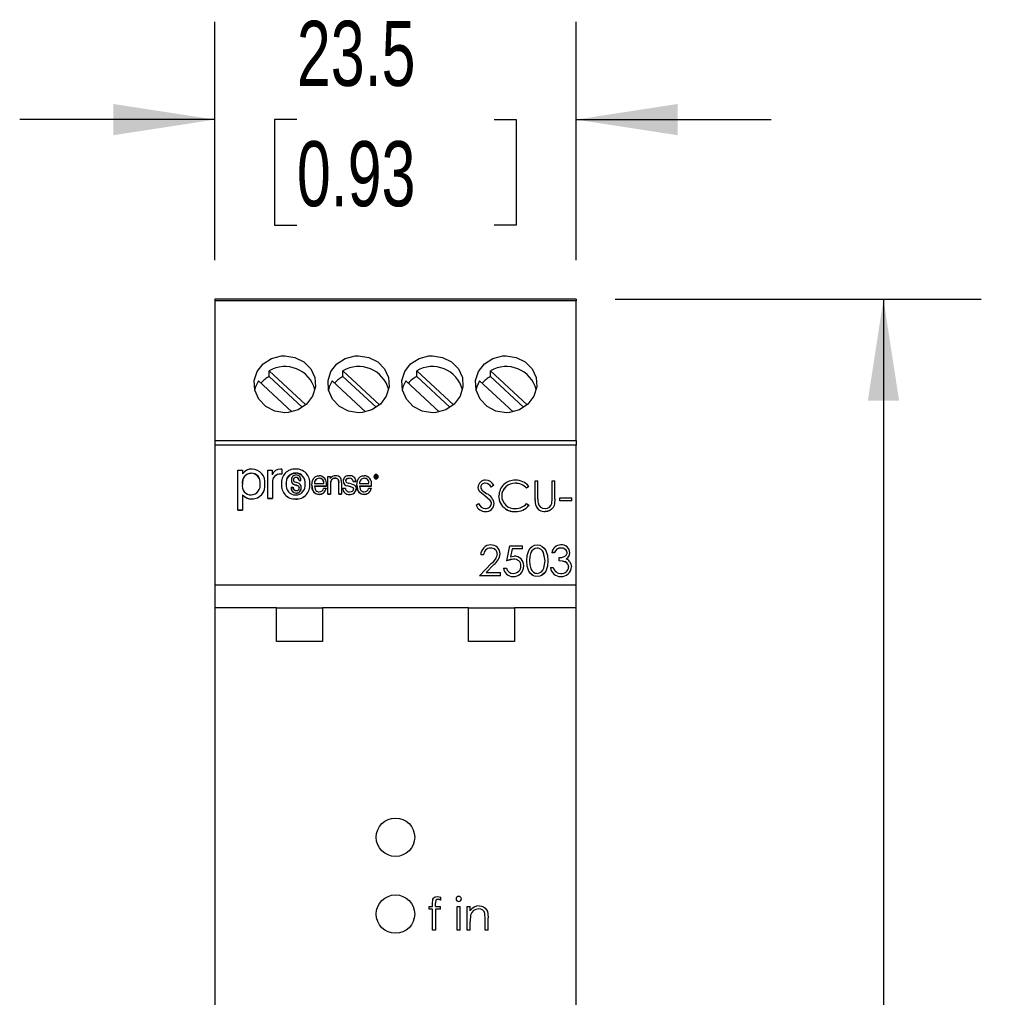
# Model space of a CAD drawing. Header units: millimetres. Extents: x 0 to 559, y 0 to 432.
# Tile 4 of 10: x 175 to 239, y 147 to 211. Entities that reach past the tile are written whole.
import ezdxf

# ---------------------------------------------------------------- set-up
doc = ezdxf.new("R2010")
doc.units = ezdxf.units.MM
doc.header["$LTSCALE"] = 2
doc.layers.add('DIMENSIONS', color=140, linetype='Continuous', lineweight=25)
doc.styles.add('SLDTEXTSTYLE0', font='TXT', dxfattribs={"width": 0.7})
doc.dimstyles.new('SLDDIMSTYLE0', dxfattribs={"dimtxt": 4.316016, "dimasz": 6.604, "dimexe": 0, "dimexo": 0.0625, "dimgap": 1.079004, "dimtad": 0, "dimtih": 1, "dimtoh": 1, "dimrnd": 1e-09, "dimzin": 12, "dimdsep": 46, "dimtxsty": 'SLDTEXTSTYLE0', "dimsah": 1, "dimcen": 0.09, "dimadec": 0, "dimazin": 3, "dimtfac": 1, "dimtmove": 0, "dimatfit": 0, "dimfxl": 1, "dimfrac": 2, "dimtolj": 1, "dimtzin": 12, "dimarcsym": 0})
doc.dimstyles.new('SLDDIMSTYLE1', dxfattribs={"dimtxt": 4.316016, "dimasz": 6.604, "dimexe": 0, "dimexo": 0.0625, "dimgap": 1.079004, "dimtad": 0, "dimtih": 1, "dimtoh": 1, "dimrnd": 1e-09, "dimzin": 4, "dimdsep": 46, "dimtxsty": 'SLDTEXTSTYLE0', "dimsah": 1, "dimcen": 0.09, "dimadec": 0, "dimazin": 1, "dimtfac": 1, "dimtofl": 0, "dimtmove": 0, "dimatfit": 3, "dimfxl": 1, "dimfrac": 2, "dimtolj": 1, "dimtzin": 12, "dimarcsym": 0})

# ---------------------------------------------------------------- blocks, each defined once
blk = doc.blocks.new('_D')
at = {"layer": 'DIMENSIONS', "transparency": 16777216}
for p, q in [((187.815, 195.075), (187.815, 210.564)), ((211.315, 195.075), (211.315, 210.564)), ((187.815, 204.214), (175.115, 204.214)), ((193.152, 204.214), (191.703, 204.214)), ((191.703, 204.214), (191.703, 197.355)), ((205.978, 204.214), (207.427, 204.214)), ((207.427, 204.214), (207.427, 197.355)), ((211.315, 204.214), (224.015, 204.214)), ((191.703, 197.355), (193.152, 197.355)), ((207.427, 197.355), (205.978, 197.355))]:
    blk.add_line(p, q, dxfattribs=at)
for points in [[(187.815, 204.214), (181.211, 205.23), (181.211, 203.198)], [(211.315, 204.214), (217.919, 203.198), (217.919, 205.23)]]:
    blk.add_solid(points, dxfattribs=at)
at = {"layer": 'DIMENSIONS', "transparency": 16777216, "char_height": 4.2333, "attachment_point": 1, "style": 'SLDTEXTSTYLE0'}
for s, insert in [('23.5', (193.152, 210.638)), ('0.93', (193.152, 202.812))]:
    blk.add_mtext(s, dxfattribs=dict(at, insert=insert))
blk = doc.blocks.new('_D_1')
at = {"layer": 'DIMENSIONS', "transparency": 16777216}
for p, q in [((213.855, 192.535), (237.665, 192.535)), ((231.315, 192.535), (231.315, 145.861)), ((224.902, 138.035), (223.453, 138.035)), ((223.453, 138.035), (223.453, 131.175)), ((237.728, 138.035), (239.177, 138.035)), ((239.177, 138.035), (239.177, 131.175)), ((223.453, 131.175), (224.902, 131.175)), ((239.177, 131.175), (237.728, 131.175)), ((231.315, 83.535), (231.315, 130.209)), ((213.855, 83.535), (237.665, 83.535))]:
    blk.add_line(p, q, dxfattribs=at)
for points in [[(231.315, 192.535), (230.299, 185.931), (232.331, 185.931)], [(231.315, 83.535), (232.331, 90.139), (230.299, 90.139)]]:
    blk.add_solid(points, dxfattribs=at)
at = {"layer": 'DIMENSIONS', "transparency": 16777216, "char_height": 4.2333, "attachment_point": 1, "style": 'SLDTEXTSTYLE0'}
for s, insert in [('109.0', (223.107, 144.458)), ('4.29', (224.902, 136.632))]:
    blk.add_mtext(s, dxfattribs=dict(at, insert=insert))

msp = doc.modelspace()

# ---------------------------------------------------------------- linework, layer by layer
for p, q in [((211.315, 192.535), (187.815, 192.535)), ((187.815, 192.535), (187.815, 192.435)), ((187.815, 192.435), (187.815, 183.335)), ((211.315, 192.435), (187.815, 192.435)), ((211.315, 192.535), (211.315, 192.435)), ((211.315, 183.335), (211.315, 192.435)), ((191.349, 187.509), (191.349, 187.883)), ((191.349, 187.883), (193.734, 185.672)), ((196.149, 187.509), (196.149, 187.883)), ((196.149, 187.883), (198.534, 185.672)), ((200.949, 187.509), (200.949, 187.883)), ((200.949, 187.883), (203.334, 185.672)), ((205.749, 187.509), (205.749, 187.883)), ((205.749, 187.883), (208.134, 185.672)), ((192.813, 185.215), (190.642, 187.228)), ((193.501, 185.514), (191.349, 187.509)), ((197.613, 185.215), (195.442, 187.228)), ((198.301, 185.514), (196.149, 187.509)), ((202.413, 185.215), (200.242, 187.228)), ((203.101, 185.514), (200.949, 187.509)), ((207.213, 185.215), (205.042, 187.228)), ((207.901, 185.514), (205.749, 187.509)), ((187.815, 183.335), (211.315, 183.335)), ((187.815, 183.335), (187.815, 183.035)), ((211.315, 183.335), (211.315, 183.035)), ((211.315, 183.035), (187.815, 183.035)), ((187.815, 183.035), (187.815, 173.929)), ((211.315, 173.929), (211.315, 183.035)), ((189.298, 178.812), (189.298, 181.416)), ((189.298, 181.416), (189.615, 181.416)), ((189.615, 181.416), (189.615, 181.177)), ((191.252, 181.416), (191.548, 181.416)), ((191.252, 179.571), (191.252, 181.416)), ((191.548, 181.416), (191.548, 181.111)), ((192.169, 181.473), (192.169, 181.149)), ((190.179, 181.219), (190.179, 181.216)), ((192.091, 181.153), (192.091, 181.15)), ((192.169, 181.149), (192.169, 181.146)), ((192.797, 180.771), (192.797, 180.768)), ((193.073, 181.219), (193.073, 181.216)), ((193.096, 180.939), (193.096, 180.936)), ((193.412, 180.74), (193.289, 180.74)), ((193.289, 180.74), (193.289, 180.737)), ((193.289, 180.737), (193.412, 180.737)), ((193.412, 180.744), (193.412, 180.74)), ((193.412, 180.74), (193.412, 180.737)), ((194.602, 180.886), (194.602, 180.883)), ((195.161, 181.009), (195.323, 181.009)), ((195.161, 179.86), (195.161, 181.009)), ((195.323, 181.009), (195.323, 180.861)), ((195.659, 180.886), (195.659, 180.883)), ((196.16, 180.713), (196.16, 180.71)), ((196.562, 180.886), (196.562, 180.883)), ((196.985, 180.681), (196.816, 180.681)), ((196.816, 180.681), (196.816, 180.678)), ((196.816, 180.678), (196.985, 180.678)), ((196.985, 180.686), (196.985, 180.681)), ((196.985, 180.681), (196.985, 180.678)), ((197.534, 180.886), (197.534, 180.883)), ((198.157, 180.988), (198.157, 180.985)), ((198.238, 180.901), (198.238, 181.07)), ((198.238, 181.07), (198.238, 181.066)), ((198.238, 180.898), (198.238, 181.066)), ((198.238, 180.901), (198.262, 180.901)), ((198.238, 180.901), (198.238, 180.898)), ((198.262, 180.898), (198.238, 180.898)), ((198.262, 180.991), (198.262, 181.055)), ((198.288, 180.991), (198.262, 180.991)), ((198.262, 180.975), (198.286, 180.975)), ((198.262, 180.901), (198.262, 180.975)), ((198.286, 180.972), (198.262, 180.972)), ((198.262, 180.901), (198.262, 180.898)), ((198.286, 180.975), (198.286, 180.972)), ((198.287, 181.057), (198.287, 181.054)), ((198.301, 180.849), (198.301, 180.845)), ((198.303, 181.12), (198.303, 181.12)), ((198.303, 181.12), (198.303, 181.117)), ((198.303, 181.12), (198.303, 181.117)), ((198.303, 181.117), (198.303, 181.117)), ((198.305, 181.134), (198.305, 181.134)), ((198.305, 181.134), (198.305, 181.131)), ((198.305, 181.131), (198.305, 181.131)), ((198.32, 180.983), (198.32, 180.982)), ((198.32, 180.983), (198.32, 180.98)), ((198.32, 180.98), (198.32, 180.979)), ((198.325, 180.942), (198.325, 180.939)), ((198.338, 180.901), (198.362, 180.901)), ((198.338, 180.901), (198.338, 180.898)), ((198.362, 180.898), (198.338, 180.898)), ((198.356, 181.027), (198.356, 181.024)), ((198.362, 180.901), (198.362, 180.898)), ((198.448, 180.995), (198.448, 180.992)), ((208.654, 180.708), (208.833, 180.708)), ((208.654, 179.537), (208.654, 180.708)), ((208.833, 179.547), (208.833, 180.708)), ((209.756, 179.547), (209.756, 180.708)), ((209.756, 180.708), (209.936, 180.708)), ((209.936, 179.537), (209.936, 180.708)), ((191.065, 180.515), (191.065, 180.512)), ((191.558, 180.616), (191.558, 179.571)), ((192.152, 180.512), (192.152, 180.509)), ((192.776, 180.302), (192.776, 180.299)), ((192.776, 180.302), (192.899, 180.302)), ((193.017, 180.453), (193.017, 180.45)), ((193.177, 180.399), (193.177, 180.396)), ((193.432, 180.279), (193.432, 180.276)), ((193.987, 180.512), (193.987, 180.509)), ((194.121, 180.433), (194.121, 180.43)), ((194.29, 180.537), (194.903, 180.537)), ((195.068, 180.373), (194.291, 180.373)), ((194.291, 180.37), (195.068, 180.37)), ((194.882, 180.23), (195.051, 180.23)), ((195.051, 180.23), (195.051, 180.227)), ((195.068, 180.373), (195.068, 180.37)), ((195.073, 180.439), (195.073, 180.442)), ((195.331, 180.528), (195.331, 179.86)), ((195.881, 179.86), (195.881, 180.581)), ((196.05, 180.62), (196.05, 179.86)), ((196.139, 180.23), (196.308, 180.23)), ((196.139, 180.23), (196.139, 180.227)), ((196.458, 180.385), (196.458, 180.382)), ((196.669, 180.33), (196.669, 180.327)), ((197.006, 180.206), (197.006, 180.203)), ((197.053, 180.433), (197.053, 180.43)), ((197.222, 180.537), (197.835, 180.537)), ((198, 180.373), (197.223, 180.373)), ((197.223, 180.37), (198, 180.37)), ((197.814, 180.23), (197.983, 180.23)), ((197.983, 180.23), (197.983, 180.227)), ((198, 180.373), (198, 180.37)), ((198.005, 180.439), (198.005, 180.442)), ((204.936, 180.306), (204.936, 180.303)), ((205.115, 180.314), (205.115, 180.312)), ((205.408, 180.559), (205.408, 180.557)), ((205.961, 180.43), (205.799, 180.311)), ((205.961, 180.428), (205.799, 180.308)), ((205.799, 180.311), (205.799, 180.308)), ((205.961, 180.43), (205.961, 180.428)), ((207.359, 180.559), (207.359, 180.557)), ((208.243, 180.353), (208.086, 180.236)), ((208.243, 180.35), (208.086, 180.234)), ((208.086, 180.236), (208.086, 180.234)), ((208.243, 180.353), (208.243, 180.35)), ((189.615, 179.809), (189.615, 178.812)), ((190.231, 179.538), (190.231, 179.535)), ((191.558, 179.571), (191.252, 179.571)), ((191.252, 179.571), (191.252, 179.568)), ((191.252, 179.568), (191.558, 179.568)), ((191.558, 179.571), (191.558, 179.568)), ((193.071, 179.538), (193.071, 179.535)), ((193.098, 179.924), (193.098, 179.921)), ((194.592, 179.84), (194.592, 179.837)), ((195.331, 179.86), (195.161, 179.86)), ((195.161, 179.86), (195.161, 179.857)), ((195.161, 179.857), (195.331, 179.857)), ((195.331, 179.86), (195.331, 179.857)), ((196.05, 179.86), (195.881, 179.86)), ((195.881, 179.86), (195.881, 179.857)), ((195.881, 179.857), (196.05, 179.857)), ((196.05, 179.86), (196.05, 179.857)), ((196.564, 179.84), (196.564, 179.837)), ((197.524, 179.84), (197.524, 179.837)), ((205.375, 179.747), (205.047, 180.011)), ((205.047, 180.011), (205.047, 180.008)), ((205.375, 179.744), (205.047, 180.008)), ((205.736, 179.437), (205.375, 179.747)), ((205.375, 179.747), (205.375, 179.744)), ((205.736, 179.435), (205.375, 179.744)), ((205.736, 179.437), (205.736, 179.435)), ((206.295, 179.75), (206.295, 179.748)), ((206.474, 179.737), (206.474, 179.735)), ((208.689, 179.128), (208.654, 179.537)), ((208.654, 179.537), (208.654, 179.535)), ((208.689, 179.126), (208.654, 179.535)), ((208.833, 179.547), (208.833, 179.544)), ((209.736, 179.245), (209.756, 179.547)), ((209.936, 179.537), (209.936, 179.535)), ((210.269, 179.615), (211.038, 179.615)), ((210.269, 179.416), (210.269, 179.615)), ((211.038, 179.416), (210.269, 179.416)), ((210.269, 179.416), (210.269, 179.413)), ((211.038, 179.413), (210.269, 179.413)), ((211.038, 179.416), (211.038, 179.615)), ((211.038, 179.416), (211.038, 179.413)), ((189.615, 178.812), (189.298, 178.812)), ((189.298, 178.812), (189.298, 178.809)), ((189.298, 178.809), (189.615, 178.809)), ((189.615, 178.812), (189.615, 178.809)), ((204.807, 179.143), (204.976, 179.241)), ((204.807, 179.143), (204.807, 179.141)), ((205.807, 179.247), (205.807, 179.244)), ((205.987, 179.244), (205.987, 179.242)), ((206.548, 179.058), (206.548, 179.056)), ((208.086, 179.241), (208.243, 179.126)), ((208.243, 179.126), (208.243, 179.123)), ((208.689, 179.128), (208.689, 179.126)), ((205.416, 178.718), (205.416, 178.716)), ((207.373, 178.718), (207.373, 178.716)), ((209.314, 178.718), (209.314, 178.716)), ((205.758, 176.348), (205.758, 176.345)), ((206.807, 175.522), (207.012, 176.498)), ((207.012, 176.498), (207.833, 176.498)), ((207.153, 176.298), (207.045, 175.785)), ((207.153, 176.295), (207.045, 175.782)), ((207.833, 176.298), (207.153, 176.298)), ((207.153, 176.298), (207.153, 176.295)), ((207.833, 176.295), (207.153, 176.295)), ((207.833, 176.298), (207.833, 176.498)), ((207.833, 176.298), (207.833, 176.295)), ((208.79, 176.345), (208.79, 176.348)), ((210.328, 176.348), (210.328, 176.345)), ((205.295, 175.898), (205.115, 175.898)), ((205.115, 175.898), (205.115, 175.895)), ((205.295, 175.895), (205.115, 175.895)), ((205.295, 175.898), (205.295, 175.895)), ((206.192, 175.952), (206.192, 175.95)), ((206.371, 175.968), (206.371, 175.966)), ((207.248, 175.622), (206.807, 175.522)), ((207.045, 175.785), (207.281, 175.823)), ((207.248, 175.622), (207.248, 175.62)), ((209.91, 176.048), (209.73, 176.048)), ((209.73, 176.048), (209.73, 176.045)), ((209.91, 176.045), (209.73, 176.045)), ((209.91, 176.048), (209.91, 176.045)), ((210.218, 175.522), (210.218, 175.722)), ((210.73, 176.042), (210.73, 176.04)), ((210.91, 176.041), (210.91, 176.039)), ((205.038, 174.546), (205.814, 175.354)), ((205.967, 175.268), (205.466, 174.746)), ((205.967, 175.266), (205.468, 174.746)), ((205.967, 175.268), (205.967, 175.266)), ((206.602, 175.047), (206.782, 175.047)), ((206.602, 175.047), (206.602, 175.045)), ((206.807, 175.522), (206.807, 175.52)), ((207.73, 175.191), (207.73, 175.189)), ((207.91, 175.184), (207.91, 175.182)), ((208.115, 175.522), (208.115, 175.519)), ((208.295, 175.52), (208.295, 175.522)), ((209.219, 175.031), (209.295, 175.522)), ((209.295, 175.52), (209.295, 175.522)), ((209.474, 175.522), (209.474, 175.519)), ((209.654, 175.072), (209.833, 175.072)), ((209.654, 175.072), (209.654, 175.07)), ((210.218, 175.522), (210.218, 175.52)), ((210.833, 175.109), (210.833, 175.107)), ((211.012, 175.126), (211.012, 175.124)), ((206.397, 174.546), (205.038, 174.546)), ((205.038, 174.546), (205.038, 174.544)), ((206.397, 174.544), (205.038, 174.544)), ((205.466, 174.746), (206.397, 174.746)), ((206.397, 174.546), (206.397, 174.746)), ((206.397, 174.546), (206.397, 174.544)), ((207.212, 174.496), (207.212, 174.493)), ((208.784, 174.496), (208.784, 174.493)), ((210.321, 174.496), (210.321, 174.493)), ((211.315, 173.929), (187.815, 173.929)), ((187.815, 173.929), (187.815, 172.461)), ((211.315, 172.461), (211.315, 173.929)), ((191.815, 172.461), (187.815, 172.461)), ((187.815, 172.461), (187.815, 93.035)), ((191.815, 170.261), (191.815, 172.461)), ((191.815, 172.461), (194.815, 172.461)), ((194.815, 172.461), (194.815, 170.261)), ((204.315, 172.461), (194.815, 172.461)), ((204.315, 170.261), (204.315, 172.461)), ((204.315, 172.461), (207.315, 172.461)), ((207.315, 172.461), (207.315, 170.261)), ((211.315, 172.461), (207.315, 172.461)), ((211.315, 93.035), (211.315, 172.461)), ((194.815, 170.261), (191.815, 170.261)), ((207.315, 170.261), (204.315, 170.261)), ((201.984, 153.037), (201.984, 153.284)), ((202.175, 153.037), (202.175, 153.251)), ((202.295, 153.686), (202.526, 153.646)), ((202.526, 153.45), (202.334, 153.497)), ((202.334, 153.497), (202.334, 153.496)), ((202.526, 153.45), (202.526, 153.646)), ((202.526, 153.45), (202.526, 153.449)), ((203.503, 153.523), (203.503, 153.522)), ((203.679, 153.362), (203.679, 153.361)), ((203.856, 153.523), (203.856, 153.522)), ((201.766, 152.848), (201.766, 153.037)), ((201.766, 153.037), (201.984, 153.037)), ((201.984, 152.848), (201.766, 152.848)), ((201.766, 152.848), (201.766, 152.847)), ((201.984, 152.847), (201.766, 152.847)), ((201.984, 151.496), (201.984, 152.848)), ((202.174, 152.848), (202.173, 151.496)), ((202.174, 152.847), (202.173, 151.495)), ((202.499, 152.848), (202.174, 152.848)), ((202.174, 152.848), (202.174, 152.847)), ((202.499, 152.847), (202.174, 152.847)), ((202.175, 153.037), (202.499, 153.037)), ((202.499, 152.848), (202.499, 153.037)), ((202.499, 152.848), (202.499, 152.847)), ((203.585, 153.037), (203.775, 153.037)), ((203.585, 151.496), (203.585, 153.037)), ((203.775, 151.496), (203.775, 153.037)), ((204.236, 153.037), (204.426, 153.037)), ((204.236, 151.496), (204.236, 153.037)), ((204.426, 152.759), (204.426, 153.037)), ((204.981, 152.875), (204.981, 152.874)), ((205.403, 152.221), (205.38, 152.572)), ((205.38, 152.572), (205.38, 152.571)), ((205.403, 152.22), (205.38, 152.571)), ((204.455, 152.467), (204.426, 152.053)), ((204.455, 152.466), (204.426, 152.052)), ((204.426, 151.496), (204.426, 152.053)), ((204.455, 152.467), (204.455, 152.466)), ((205.403, 151.496), (205.403, 152.221)), ((205.593, 151.496), (205.593, 152.283)), ((202.173, 151.496), (201.984, 151.496)), ((201.984, 151.496), (201.984, 151.495)), ((202.173, 151.495), (201.984, 151.495)), ((202.173, 151.496), (202.173, 151.495)), ((203.775, 151.496), (203.585, 151.496)), ((203.585, 151.496), (203.585, 151.495)), ((203.775, 151.495), (203.585, 151.495)), ((203.775, 151.496), (203.775, 151.495)), ((204.426, 151.496), (204.236, 151.496)), ((204.236, 151.496), (204.236, 151.495)), ((204.426, 151.495), (204.236, 151.495)), ((204.426, 151.496), (204.426, 151.495)), ((205.593, 151.496), (205.403, 151.496)), ((205.403, 151.496), (205.403, 151.495)), ((205.593, 151.495), (205.403, 151.495)), ((205.593, 151.496), (205.593, 151.495))]:
    msp.add_line(p, q)
at = {"flags": 128}
for points in [[(192.365, 188.849), (193.025, 188.749), (193.61, 188.461), (194.058, 188.011), (194.315, 187.444), (194.352, 186.825), (194.167, 186.223), (193.781, 185.705), (193.233, 185.331), (192.587, 185.152), (192.365, 185.14), (191.705, 185.248), (191.12, 185.559), (190.672, 186.035), (190.415, 186.621), (190.378, 187.244), (190.563, 187.831), (190.949, 188.324), (191.497, 188.673), (192.144, 188.838), (192.365, 188.849)], [(197.165, 188.849), (197.825, 188.749), (198.41, 188.461), (198.858, 188.011), (199.115, 187.444), (199.152, 186.825), (198.967, 186.223), (198.581, 185.705), (198.033, 185.331), (197.387, 185.152), (197.165, 185.14), (196.505, 185.248), (195.92, 185.559), (195.472, 186.035), (195.215, 186.621), (195.178, 187.244), (195.363, 187.831), (195.749, 188.324), (196.297, 188.673), (196.944, 188.838), (197.165, 188.849)], [(201.965, 188.849), (202.625, 188.749), (203.21, 188.461), (203.658, 188.011), (203.915, 187.444), (203.952, 186.825), (203.767, 186.223), (203.381, 185.705), (202.833, 185.331), (202.187, 185.152), (201.965, 185.14), (201.305, 185.248), (200.72, 185.559), (200.272, 186.035), (200.015, 186.621), (199.978, 187.244), (200.163, 187.831), (200.549, 188.324), (201.097, 188.673), (201.744, 188.838), (201.965, 188.849)], [(206.765, 188.849), (207.425, 188.749), (208.01, 188.461), (208.458, 188.011), (208.715, 187.444), (208.752, 186.825), (208.567, 186.223), (208.181, 185.705), (207.633, 185.331), (206.987, 185.152), (206.765, 185.14), (206.105, 185.248), (205.52, 185.559), (205.072, 186.035), (204.815, 186.621), (204.778, 187.244), (204.963, 187.831), (205.349, 188.324), (205.897, 188.673), (206.544, 188.838), (206.765, 188.849)], [(190.642, 187.228), (190.45, 186.822), (190.399, 186.624)], [(195.442, 187.228), (195.25, 186.822), (195.199, 186.624)], [(200.242, 187.228), (200.05, 186.822), (199.999, 186.624)], [(205.042, 187.228), (204.85, 186.822), (204.799, 186.624)], [(189.604, 180.495), (189.676, 180.899), (189.767, 181.045), (189.904, 181.154), (190.056, 181.205), (190.179, 181.216)], [(192.458, 180.509), (192.528, 180.894), (192.624, 181.043), (192.768, 181.152), (192.927, 181.203), (193.073, 181.216)], [(194.121, 180.433), (194.171, 180.75), (194.246, 180.885), (194.362, 180.991), (194.497, 181.041), (194.595, 181.05)], [(195.881, 180.581), (195.862, 180.753), (195.835, 180.813), (195.802, 180.848), (195.76, 180.871), (195.679, 180.886), (195.659, 180.886)], [(195.659, 180.883), (195.748, 180.871), (195.796, 180.849), (195.834, 180.811), (195.861, 180.753), (195.881, 180.578)], [(196.562, 180.886), (196.433, 180.867), (196.386, 180.842), (196.351, 180.803), (196.333, 180.76), (196.329, 180.719)], [(196.329, 180.716), (196.342, 180.784), (196.368, 180.823), (196.406, 180.851), (196.477, 180.876), (196.562, 180.883)], [(196.329, 180.719), (196.338, 180.669), (196.356, 180.638), (196.384, 180.615), (196.483, 180.576), (196.505, 180.57)], [(197.053, 180.433), (197.103, 180.75), (197.178, 180.885), (197.294, 180.991), (197.429, 181.041), (197.527, 181.05)], [(198.287, 181.057), (198.309, 181.054), (198.319, 181.049), (198.326, 181.043), (198.33, 181.035), (198.332, 181.024)], [(198.332, 181.021), (198.33, 181.033), (198.325, 181.041), (198.318, 181.047), (198.305, 181.052), (198.287, 181.054)], [(192.776, 180.299), (192.817, 180.087), (192.869, 180.01), (192.944, 179.953), (193.027, 179.927), (193.098, 179.921)], [(193.309, 180.254), (193.301, 180.312), (193.284, 180.343), (193.258, 180.366), (193.177, 180.399)], [(194.121, 180.43), (194.163, 180.149), (194.236, 180.009), (194.353, 179.9), (194.489, 179.846), (194.592, 179.837)], [(194.291, 180.373), (194.329, 180.177), (194.38, 180.096), (194.457, 180.036), (194.541, 180.009), (194.604, 180.004)], [(196.584, 180.004), (196.71, 180.022), (196.768, 180.05), (196.808, 180.088), (196.831, 180.136), (196.837, 180.18)], [(196.837, 180.18), (196.826, 180.239), (196.807, 180.269), (196.779, 180.29), (196.669, 180.33)], [(196.669, 180.327), (196.746, 180.303), (196.791, 180.279), (196.816, 180.255), (196.83, 180.224), (196.837, 180.177)], [(196.688, 180.527), (196.875, 180.456), (196.944, 180.403), (196.987, 180.328), (197.006, 180.206)], [(197.053, 180.43), (197.095, 180.149), (197.168, 180.009), (197.285, 179.9), (197.421, 179.846), (197.524, 179.837)], [(197.223, 180.373), (197.261, 180.177), (197.312, 180.096), (197.388, 180.036), (197.473, 180.009), (197.536, 180.004)], [(205.047, 180.011), (204.965, 180.149), (204.936, 180.306)], [(205.047, 180.008), (204.965, 180.147), (204.936, 180.303)], [(205.247, 180.063), (205.337, 179.995), (205.516, 179.87)], [(205.807, 179.244), (205.788, 179.345), (205.736, 179.435)], [(206.548, 179.058), (206.355, 179.381), (206.295, 179.75)], [(206.548, 179.056), (206.355, 179.379), (206.295, 179.748)], [(208.833, 179.547), (208.835, 179.382), (208.841, 179.288)], [(209.936, 179.537), (209.915, 179.249), (209.882, 179.109), (209.818, 178.979), (209.721, 178.869), (209.601, 178.785), (209.462, 178.734), (209.314, 178.718)], [(209.936, 179.535), (209.915, 179.247), (209.882, 179.106), (209.818, 178.976), (209.721, 178.867), (209.601, 178.782), (209.462, 178.732), (209.314, 178.716)], [(208.115, 175.522), (208.136, 175.863), (208.231, 176.19), (208.329, 176.339), (208.454, 176.449), (208.611, 176.523), (208.784, 176.548)], [(208.79, 176.348), (208.655, 176.325), (208.535, 176.261), (208.443, 176.172), (208.371, 176.05), (208.308, 175.79), (208.295, 175.522)], [(208.79, 176.345), (208.655, 176.323), (208.535, 176.259), (208.443, 176.169), (208.371, 176.047), (208.308, 175.788), (208.295, 175.52)], [(208.784, 176.548), (208.958, 176.523), (209.117, 176.45), (209.244, 176.339), (209.344, 176.192), (209.449, 175.865), (209.474, 175.522)], [(209.295, 175.522), (209.206, 176.047), (209.138, 176.166), (209.044, 176.26), (208.923, 176.325), (208.858, 176.342), (208.79, 176.348)], [(209.295, 175.52), (209.206, 176.045), (209.138, 176.163), (209.044, 176.258), (208.923, 176.323), (208.858, 176.339), (208.79, 176.345)], [(210.218, 175.722), (210.385, 175.738), (210.544, 175.79), (210.621, 175.835), (210.677, 175.889), (210.717, 175.961), (210.727, 176.001), (210.73, 176.042)], [(208.784, 174.496), (208.612, 174.52), (208.453, 174.594), (208.328, 174.707), (208.233, 174.852), (208.138, 175.174), (208.115, 175.522)], [(208.784, 174.493), (208.611, 174.518), (208.454, 174.592), (208.328, 174.705), (208.233, 174.849), (208.138, 175.168), (208.115, 175.519)], [(208.295, 175.522), (208.308, 175.255), (208.371, 174.995), (208.439, 174.878), (208.535, 174.783), (208.655, 174.719), (208.721, 174.702), (208.79, 174.696)], [(209.474, 175.522), (209.45, 175.178), (209.344, 174.851), (209.243, 174.703), (209.116, 174.594), (208.958, 174.52), (208.784, 174.496)], [(209.474, 175.519), (209.45, 175.176), (209.344, 174.849), (209.243, 174.701), (209.116, 174.591), (208.958, 174.518), (208.784, 174.493)], [(209.833, 175.072), (209.891, 174.925), (209.99, 174.802)], [(210.833, 175.109), (210.818, 175.21), (210.774, 175.302), (210.707, 175.38), (210.623, 175.44), (210.425, 175.502), (210.218, 175.522)], [(210.833, 175.107), (210.829, 175.158), (210.818, 175.208), (210.774, 175.3), (210.707, 175.378), (210.623, 175.438), (210.425, 175.5), (210.218, 175.52)], [(210.893, 175.473), (210.983, 175.309), (211.012, 175.126)], [(209.99, 174.802), (210.147, 174.72), (210.324, 174.696)], [(201.984, 153.284), (201.991, 153.43), (202.006, 153.502), (202.037, 153.568), (202.086, 153.62), (202.151, 153.659), (202.295, 153.686)], [(202.334, 153.497), (202.249, 153.481), (202.213, 153.457), (202.197, 153.441), (202.187, 153.423), (202.176, 153.338), (202.175, 153.251)], [(202.334, 153.496), (202.249, 153.48), (202.213, 153.456), (202.197, 153.44), (202.187, 153.422), (202.175, 153.266), (202.175, 153.25)], [(205.014, 153.064), (205.152, 153.05), (205.282, 153.003), (205.398, 152.924), (205.487, 152.819), (205.546, 152.695), (205.576, 152.559), (205.593, 152.283)]]:
    msp.add_lwpolyline(points, dxfattribs=at)
for centre in [(199.565, 157.535), (199.565, 152.535)]:
    msp.add_circle(centre, 1.25)
for centre, radius, start, end in [((192.363, 186.12), 2.034, 15.50043, 119.8993), ((197.163, 186.12), 2.034, 15.50043, 119.8993), ((201.963, 186.12), 2.034, 15.50043, 119.8993), ((206.763, 186.12), 2.034, 15.50043, 119.8993), ((192.287, 185.783), 1.964, 118.52592, 138.89397), ((197.087, 185.783), 1.964, 118.52592, 138.89397), ((201.887, 185.783), 1.964, 118.52592, 138.89397), ((206.687, 185.783), 1.964, 118.52592, 138.89397), ((190.204, 180.764), 0.719, 87.59206, 144.90014), ((190.215, 180.625), 0.857, 352.60637, 88.75559), ((192.067, 180.934), 0.548, 88.14749, 161.20298), ((192.095, 181.17), 0.313, 76.2782, 91.97164), ((193.023, 180.607), 0.876, 87.06534, 186.2458), ((193.111, 180.602), 0.881, 354.105, 92.78249), ((190.208, 180.606), 0.613, 92.67107, 190.18138), ((190.177, 180.63), 0.589, 351.00788, 89.83667), ((190.16, 180.612), 0.604, 352.6367, 88.2079), ((192.045, 180.665), 0.49, 84.64303, 185.74714), ((192.046, 180.662), 0.49, 84.65787, 185.73225), ((192.105, 180.604), 0.55, 83.28272, 91.43407), ((192.105, 180.595), 0.555, 83.32323, 91.39357), ((193.066, 180.604), 0.615, 89.28056, 188.65413), ((193.085, 180.736), 0.29, 172.91633, 256.60291), ((193.085, 180.733), 0.29, 172.94842, 256.57086), ((193.09, 180.803), 0.295, 88.37827, 186.09568), ((193.074, 180.786), 0.154, 81.59129, 183.30845), ((193.077, 180.78), 0.157, 82.84682, 182.05288), ((193.063, 180.776), 0.143, 179.37678, 266.16314), ((193.086, 180.615), 0.604, 350.14709, 91.22918), ((193.075, 180.602), 0.613, 351.23273, 90.14358), ((193.102, 180.752), 0.187, 356.27764, 91.90814), ((193.099, 180.745), 0.19, 357.46763, 90.7182), ((193.096, 180.78), 0.318, 353.51778, 89.61133), ((194.604, 180.567), 0.316, 90.36009, 185.98282), ((194.615, 180.56), 0.326, 92.35614, 183.98681), ((194.573, 180.544), 0.506, 350.42756, 87.52706), ((194.607, 180.586), 0.3, 350.72249, 90.97486), ((194.6, 180.577), 0.306, 351.95769, 89.7397), ((195.662, 180.651), 0.399, 89.06446, 148.2613), ((195.648, 180.567), 0.32, 88.04659, 187.0134), ((195.645, 180.566), 0.317, 87.49808, 187.56186), ((195.707, 180.697), 0.355, 33.73758, 96.26082), ((195.444, 180.657), 0.606, 356.46063, 23.05044), ((196.518, 180.695), 0.359, 82.48927, 177.00153), ((196.475, 180.7), 0.315, 177.58758, 266.91874), ((196.477, 180.699), 0.317, 177.89537, 266.611), ((196.589, 180.66), 0.228, 5.26871, 96.86941), ((196.594, 180.664), 0.222, 3.66191, 98.47625), ((196.616, 180.684), 0.369, 0.16979, 97.92609), ((197.536, 180.567), 0.316, 90.36009, 185.98282), ((197.547, 180.56), 0.326, 92.35614, 183.98681), ((197.505, 180.544), 0.506, 350.42756, 87.52706), ((197.539, 180.586), 0.3, 350.72249, 90.97486), ((197.532, 180.577), 0.306, 351.95769, 89.7397), ((198.301, 180.99), 0.144, 88.66011, 180.91834), ((198.296, 180.988), 0.139, 179.97506, 271.84164), ((198.296, 180.984), 0.139, 179.68173, 272.13501), ((198.3, 180.995), 0.125, 88.62359, 183.24712), ((198.3, 180.992), 0.125, 88.77037, 183.1003), ((198.299, 180.986), 0.124, 179.09363, 271.37201), ((198.283, 180.765), 0.307, 89.64326, 98.42048), ((198.284, 180.94), 0.117, 88.50173, 100.76515), ((198.286, 180.91), 0.143, 89.62815, 99.63872), ((198.292, 180.976), 0.0967, 59.5077, 94.10243), ((198.286, 180.936), 0.0392, 8.46978, 90.58393), ((198.287, 180.934), 0.0384, 7.48144, 91.57232), ((198.294, 181.029), 0.0378, 259.98368, 353.61197), ((198.305, 180.992), 0.143, 268.2878, 1.2881), ((198.305, 180.989), 0.143, 268.41741, 1.15845), ((198.305, 180.987), 0.125, 268.7323, 2.65495), ((198.306, 180.996), 0.124, 358.62703, 91.31996), ((198.306, 180.993), 0.124, 358.62443, 91.32261), ((198.309, 180.995), 0.139, 359.79877, 92.02881), ((198.311, 181.027), 0.0451, 282.52977, 359.71771), ((198.31, 181.024), 0.0455, 282.94323, 359.30421), ((198.306, 180.943), 0.0423, 7.47044, 70.31514), ((198.634, 181.015), 0.318, 193.27104, 201.0324), ((198.553, 180.987), 0.233, 191.8598, 202.44367), ((198.314, 181.028), 0.0414, 358.18923, 49.40222), ((198.633, 181.01), 0.291, 192.20028, 201.9106), ((205.401, 180.294), 0.465, 86.59528, 178.49357), ((205.409, 180.129), 0.629, 28.57195, 88.19836), ((207.315, 179.739), 1.021, 86.89885, 179.34689), ((207.408, 179.697), 1.062, 38.15425, 92.02116), ((190.168, 180.379), 0.577, 168.05471, 271.44171), ((190.146, 180.424), 0.623, 273.34789, 10.46433), ((190.22, 180.392), 0.854, 270.70716, 8.26557), ((190.205, 180.402), 0.867, 271.69841, 7.27427), ((193.028, 180.418), 0.881, 173.91598, 272.77821), ((193.025, 180.413), 0.878, 173.7113, 272.98292), ((193.059, 180.411), 0.609, 170.47967, 271.36861), ((193.102, 180.254), 0.33, 171.59154, 269.26207), ((193.104, 180.289), 0.206, 176.2981, 272.43434), ((193.115, 180.414), 0.877, 267.11363, 6.39078), ((193.111, 180.415), 0.881, 267.42488, 6.07949), ((193.075, 180.416), 0.614, 269.85629, 8.9841), ((193.114, 180.245), 0.321, 267.19891, 6.26152), ((193.112, 180.243), 0.322, 267.50453, 5.95586), ((193.138, 180.253), 0.171, 261.67938, 0.28041), ((193.167, 180.254), 0.143, 358.6665, 85.78988), ((193.145, 180.306), 0.288, 354.79437, 80.71381), ((194.62, 180.346), 0.507, 170.07286, 266.86265), ((194.609, 180.286), 0.446, 267.84232, 352.80882), ((194.61, 180.281), 0.445, 267.65322, 352.99788), ((194.62, 180.268), 0.265, 266.50725, 351.65576), ((194.511, 180.444), 0.561, 352.72462, 1.61186), ((194.701, 180.427), 0.372, 351.19902, 1.84654), ((196.517, 180.215), 0.378, 177.74961, 277.2679), ((196.519, 180.214), 0.38, 178.13096, 276.88659), ((196.555, 180.25), 0.248, 184.70996, 276.72523), ((196.622, 180.22), 0.384, 261.41703, 357.92809), ((196.63, 180.206), 0.376, 259.86126, 359.48382), ((197.552, 180.346), 0.507, 170.07286, 266.86265), ((197.541, 180.286), 0.446, 267.84232, 352.80882), ((197.542, 180.281), 0.445, 267.65322, 352.99788), ((197.552, 180.268), 0.265, 266.50725, 351.65576), ((197.443, 180.444), 0.561, 352.72462, 1.61186), ((197.632, 180.427), 0.372, 351.19902, 1.84654), ((205.377, 180.299), 0.262, 83.14073, 176.69867), ((205.377, 180.296), 0.262, 83.1387, 176.69742), ((205.438, 180.324), 0.323, 181.75485, 233.74639), ((205.383, 180.089), 0.471, 28.12478, 86.9517), ((205.383, 180.086), 0.471, 28.12716, 86.95234), ((207.312, 179.723), 0.838, 86.74935, 179.01831), ((207.312, 179.72), 0.838, 86.74767, 179.01667), ((207.391, 179.652), 0.908, 40.06338, 92.00523), ((207.391, 179.649), 0.908, 40.06546, 92.00563), ((190.194, 180.291), 0.753, 219.77144, 272.75605), ((190.194, 180.287), 0.753, 219.74385, 272.78367), ((205.19, 179.135), 0.804, 7.7975, 66.10725), ((205.484, 179.234), 0.324, 2.30363, 38.94201), ((207.313, 179.755), 0.839, 181.21868, 274.00899), ((205.428, 179.384), 0.666, 201.22786, 268.9359), ((205.428, 179.382), 0.666, 201.23031, 268.93659), ((205.447, 179.42), 0.504, 200.81039, 266.39629), ((205.452, 179.272), 0.357, 264.19273, 355.86876), ((205.44, 179.265), 0.547, 267.40703, 357.82999), ((205.447, 179.255), 0.54, 266.65792, 358.57578), ((207.316, 179.752), 1.035, 222.09698, 273.13457), ((207.316, 179.75), 1.035, 222.09905, 273.13485), ((207.386, 179.837), 0.92, 269.14482, 319.60921), ((207.405, 179.782), 1.065, 268.26299, 321.91633), ((207.405, 179.78), 1.065, 268.26265, 321.9141), ((209.271, 179.334), 0.617, 199.48653, 274.01315), ((209.271, 179.332), 0.617, 199.48882, 274.01392), ((209.275, 179.355), 0.439, 188.78986, 273.85358), ((209.311, 179.356), 0.438, 269.05458, 345.35644), ((205.757, 175.906), 0.642, 89.0587, 180.74547), ((205.747, 175.895), 0.453, 88.60247, 179.70843), ((205.747, 175.893), 0.452, 88.60086, 179.7067), ((205.78, 175.936), 0.412, 2.21424, 93.10645), ((205.78, 175.934), 0.412, 2.21594, 93.10806), ((205.792, 175.969), 0.579, 359.89367, 92.4766), ((210.322, 175.948), 0.6, 89.64674, 170.39874), ((210.323, 175.913), 0.435, 89.34675, 161.95594), ((210.325, 175.909), 0.437, 89.55512, 161.74441), ((210.377, 176.017), 0.533, 2.57697, 95.55447), ((210.376, 175.993), 0.358, 7.82496, 97.67387), ((210.376, 175.991), 0.358, 7.82697, 97.67507), ((205.313, 176.089), 0.89, 304.2572, 351.13167), ((205.392, 176.067), 0.984, 305.71917, 354.23338), ((205.392, 176.065), 0.984, 305.71691, 354.23274), ((207.289, 174.417), 1.203, 91.97301, 113.61686), ((207.294, 175.188), 0.437, 0.44048, 96.00396), ((207.294, 175.186), 0.437, 0.44237, 96.00538), ((207.298, 175.21), 0.612, 357.53159, 91.64419), ((210.44, 176.046), 0.47, 300.20895, 359.39988), ((210.449, 176.038), 0.461, 299.55736, 0.04857), ((210.471, 175.148), 0.533, 37.60712, 67.31143), ((207.205, 175.101), 0.606, 185.16696, 270.65949), ((207.205, 175.099), 0.606, 185.16883, 270.66094), ((207.206, 175.127), 0.431, 190.75105, 272.28546), ((207.239, 175.166), 0.671, 267.71957, 1.52651), ((207.239, 175.164), 0.671, 267.71685, 1.52589), ((207.237, 175.189), 0.493, 268.33273, 0.27111), ((208.774, 175.159), 0.463, 271.98248, 344.04137), ((210.299, 175.145), 0.649, 186.4438, 271.92437), ((210.299, 175.142), 0.649, 186.44414, 271.92733), ((210.358, 175.15), 0.655, 266.73498, 357.94775), ((210.358, 175.147), 0.655, 266.73351, 357.9459), ((210.381, 175.145), 0.453, 262.70371, 355.41655), ((202.29, 152.901), 0.597, 66.64163, 85.75038), ((203.673, 153.517), 0.17, 87.97833, 177.78016), ((203.67, 153.528), 0.167, 181.81231, 273.01925), ((203.675, 153.532), 0.172, 183.42892, 271.40597), ((203.688, 153.518), 0.168, 1.73556, 93.05516), ((203.686, 153.532), 0.171, 267.68042, 356.93927), ((203.686, 153.531), 0.17, 267.52479, 357.09159), ((205.011, 152.35), 0.715, 89.76089, 145.02984), ((204.986, 152.326), 0.55, 90.51264, 165.08297), ((204.986, 152.325), 0.55, 90.51151, 165.08087), ((205.009, 152.498), 0.379, 11.30595, 94.20499), ((205.01, 152.499), 0.377, 11.07862, 94.43554)]:
    msp.add_arc(centre, radius, start, end)
for centre, major_axis, ratio, start_param, end_param in [((212.332, 138.035), (495.317, -168.725), 0.064954, 1.631591, 1.631914), ((212.332, 138.035), (495.273, -168.71), 0.064954, 1.631594, 1.631917), ((214.753, 138.035), (541.528, -168.618), 0.060441, 1.629432, 1.629688), ((220.894, 138.035), (633.383, -168.461), 0.052936, 1.623128, 1.623461), ((220.894, 138.035), (633.327, -168.446), 0.052936, 1.623132, 1.623465), ((223.973, 138.035), (692.026, -168.388), 0.048977, 1.622149, 1.622413)]:
    msp.add_ellipse(centre, major_axis=major_axis, ratio=ratio, start_param=start_param, end_param=end_param)

# ---------------------------------------------------------------- dimensions: what is measured, and where the dimension line sits
at = {"layer": 'DIMENSIONS'}
dim = msp.add_linear_dim(base=(211.315, 204.214), p1=(187.815, 192.535), p2=(211.315, 192.535), dimstyle='SLDDIMSTYLE0', dxfattribs=at)
dim.commit()
dim.dimension.update_dxf_attribs({"geometry": '_D', "text_midpoint": (199.565, 204.214), "dimtype": 160})
dim = msp.add_linear_dim(base=(231.315, 83.535), p1=(211.315, 192.535), p2=(211.315, 83.535), angle=90, dimstyle='SLDDIMSTYLE1', dxfattribs=at)
dim.commit()
dim.dimension.update_dxf_attribs({"geometry": '_D_1', "text_midpoint": (231.315, 138.035), "dimtype": 160})

doc.saveas('drawing.dxf')
